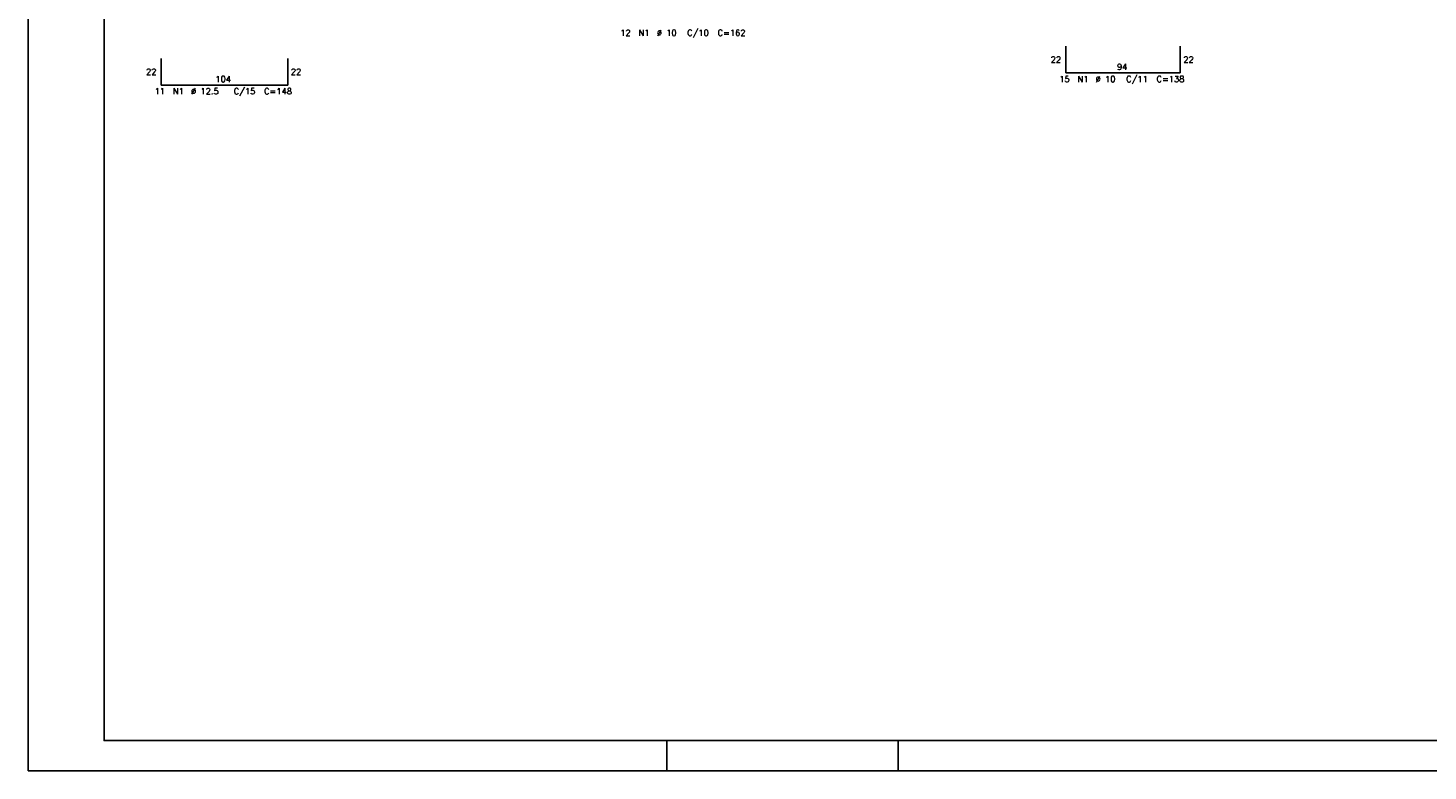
# Model space of a CAD drawing. Extents: x 0 to 84.1, y 0 to 59.4.
# Tile 1 of 5: x 0 to 46, y 0 to 24.4. Entities that reach past the tile are written whole.
import ezdxf

# ---------------------------------------------------------------- set-up
doc = ezdxf.new("R2010")
doc.units = 0
doc.header["$MEASUREMENT"] = 0
doc.layers.add('2', color=2, linetype='CONTINUOUS')
doc.layers.add('6', color=6, linetype='CONTINUOUS')
doc.styles.get("Standard").update_dxf_attribs({"font": 'ROMANS.SHX'})

msp = doc.modelspace()

# ---------------------------------------------------------------- linework, layer by layer
at = {"layer": '2', "linetype": 'Continuous'}
for p, q in [((0, 59.400002), (0, 0)), ((21, 1), (21, 0)), ((28.600006, 0), (28.600006, 1)), ((0, 0), (84.100006, 0))]:
    msp.add_line(p, q, dxfattribs=at)
msp.add_lwpolyline([(83.100006, 1), (2.5, 1), (2.5, 58.400002), (83.100006, 58.400002), (83.100006, 1)], dxfattribs=at)
at = {"layer": '6', "linetype": 'Continuous'}
for p, q in [((34.1144, 23.8228), (34.1144, 22.9428)), ((37.8744, 22.9428), (37.8744, 23.8228)), ((4.38, 23.4228), (4.38, 22.5428)), ((8.54, 22.5428), (8.54, 23.4228)), ((34.1144, 22.9428), (37.8744, 22.9428)), ((4.38, 22.5428), (8.54, 22.5428))]:
    msp.add_line(p, q, dxfattribs=at)

# ---------------------------------------------------------------- texts
at = {"layer": '2', "linetype": 'Continuous'}
for s, p in [('12', (19.4672, 24.1628)), ('N1', (20.0672, 24.1628)), ('%%c 10', (20.6672, 24.1628)), ('C/10', (21.6672, 24.1628)), ('C=162', (22.6672, 24.1628)), ('22', (33.6144, 23.2828)), ('22', (37.9744, 23.2828)), ('22', (3.88, 22.8828)), ('22', (8.64, 22.8828)), ('94', (35.7944, 23.0428)), ('104', (6.16, 22.6428)), ('15', (33.8944, 22.6428)), ('N1', (34.4944, 22.6428)), ('%%c 10', (35.0944, 22.6428)), ('C/11', (36.0944, 22.6428)), ('C=138', (37.0944, 22.6428)), ('11', (4.16, 22.2428)), ('N1', (4.76, 22.2428)), ('%%c 12.5', (5.36, 22.2428)), ('C/15', (6.76, 22.2428)), ('C=148', (7.76, 22.2428))]:
    msp.add_text(s, height=0.2, dxfattribs=at).set_placement(p)

doc.saveas('drawing.dxf')
